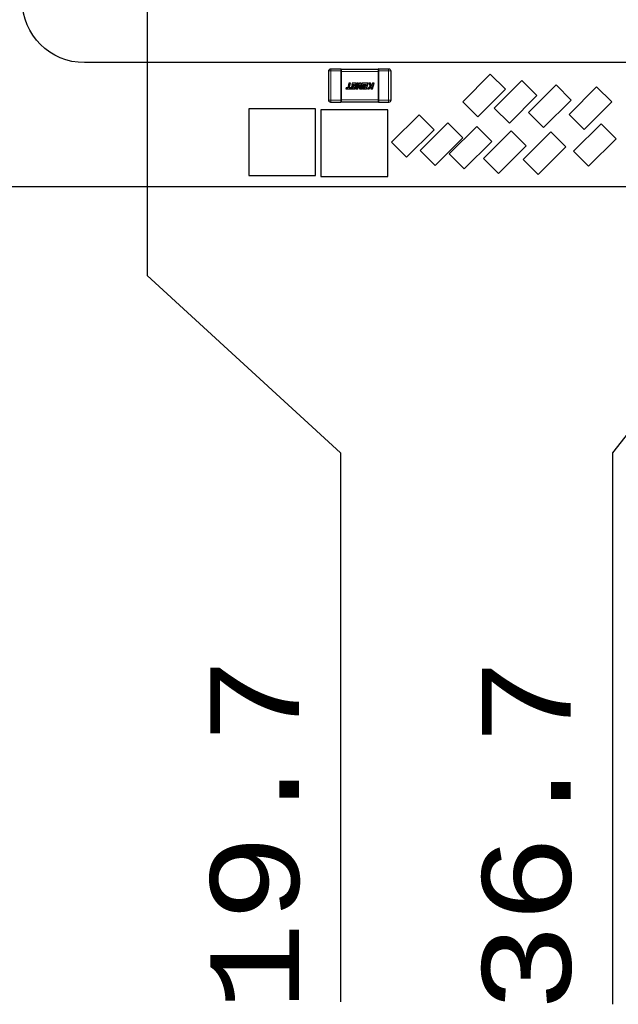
# Model space of a CAD drawing. Header units: millimetres. Extents: x 4 to 585, y 130 to 416.
# Tile 10 of 100: x 115 to 132, y 236 to 263. Entities that reach past the tile are written whole.
import ezdxf

# ---------------------------------------------------------------- set-up
doc = ezdxf.new("R2010")
doc.units = ezdxf.units.MM
doc.header["$LTSCALE"] = 0.75
for name, color, linetype, lineweight in [('Dimensions', 7, 'Continuous', 13), ('Visible', 7, 'Continuous', 25), ('Visible Narrow', 7, 'Continuous', 13)]:
    doc.layers.add(name, color=color, linetype=linetype, lineweight=lineweight)
doc.styles.get("Standard").update_dxf_attribs({"font": 'cour.ttf'})
doc.dimstyles.new('ISO-25', dxfattribs={"dimtxt": 2.5, "dimasz": 2.5, "dimexe": 1.5, "dimexo": 1.5, "dimgap": 1, "dimtad": 1, "dimdec": 1, "dimdsep": 46, "dimtxsty": 'Standard', "dimcen": 0, "dimclrd": 256, "dimclre": 256, "dimclrt": 256, "dimazin": 2, "dimtp": 0.1, "dimtm": 0.1, "dimtfac": 0.72, "dimtdec": 1, "dimtmove": 0, "dimatfit": 3, "dimfxl": 1, "dimarcsym": 0})

# ---------------------------------------------------------------- blocks, each defined once
blk = doc.blocks.new('*D56')
at = {"layer": 'Defpoints', "color": 0, "transparency": 16777216}
for p in [(147.5577, 258.794564), (147.534478, 246.280813)]:
    blk.add_point(p, dxfattribs=at)
at = {"layer": 'Dimensions', "lineweight": -2, "transparency": 16777216}
for p, q in [((147.5577, 257.294564), (147.5577, 253.794564)), ((147.5577, 253.794564), (147.534478, 251.280813)), ((147.534478, 251.280813), (147.534478, 240.87483))]:
    blk.add_line(p, q, dxfattribs=at)
at = {"layer": 'Dimensions', "transparency": 16777216, "insert": (145.129563, 243.077822), "char_height": 2.5, "attachment_point": 5, "rotation": 90}
blk.add_mtext('49', dxfattribs=at)
blk = doc.blocks.new('*D57')
at = {"layer": 'Defpoints', "color": 0, "transparency": 16777216}
for p in [(145.7577, 260.594564), (141.067679, 246.280813)]:
    blk.add_point(p, dxfattribs=at)
at = {"layer": 'Dimensions', "lineweight": -2, "transparency": 16777216}
for p, q in [((145.7577, 259.094564), (145.7577, 255.594564)), ((145.7577, 255.594564), (141.067679, 251.280813)), ((141.067679, 251.280813), (141.067679, 235.759446))]:
    blk.add_line(p, q, dxfattribs=at)
at = {"layer": 'Dimensions', "transparency": 16777216, "insert": (138.662764, 240.520129), "char_height": 2.5, "attachment_point": 5, "rotation": 90}
blk.add_mtext('47.2', dxfattribs=at)
blk = doc.blocks.new('*D58')
at = {"layer": 'Defpoints', "color": 0, "transparency": 16777216}
for p in [(145.7577, 260.594564), (157.593369, 260.586333)]:
    blk.add_point(p, dxfattribs=at)
at = {"layer": 'Dimensions', "lineweight": -2, "transparency": 16777216}
for p, q in [((147.2577, 260.594564), (150.7577, 260.594564)), ((150.7577, 260.594564), (152.593369, 260.586333)), ((152.593369, 260.586333), (165.492941, 260.586333))]:
    blk.add_line(p, q, dxfattribs=at)
at = {"layer": 'Dimensions', "transparency": 16777216, "insert": (162.043155, 262.991248), "char_height": 2.5, "attachment_point": 5}
blk.add_mtext('1.8', dxfattribs=at)
blk = doc.blocks.new('*D59')
at = {"layer": 'Defpoints', "color": 0, "transparency": 16777216}
for p in [(145.7577, 289.494564), (157.843894, 289.472479)]:
    blk.add_point(p, dxfattribs=at)
at = {"layer": 'Dimensions', "lineweight": -2, "transparency": 16777216}
for p, q in [((147.2577, 289.494564), (150.7577, 289.494564)), ((150.7577, 289.494564), (152.843894, 289.472479)), ((152.843894, 289.472479), (168.403723, 289.472479))]:
    blk.add_line(p, q, dxfattribs=at)
at = {"layer": 'Dimensions', "transparency": 16777216, "insert": (163.623808, 291.877394), "char_height": 2.5, "attachment_point": 5}
blk.add_mtext('30.7', dxfattribs=at)
blk = doc.blocks.new('*D61')
at = {"layer": 'Defpoints', "color": 0, "transparency": 16777216}
for p in [(145.7577, 300.71712), (145.7577, 289.494564)]:
    blk.add_point(p, dxfattribs=at)
at = {"layer": 'Dimensions', "lineweight": -2, "transparency": 16777216}
blk.add_line((145.7577, 290.994564), (145.7577, 311.238487), dxfattribs=at)
at = {"layer": 'Dimensions', "transparency": 16777216, "insert": (143.352785, 306.477804), "char_height": 2.5, "attachment_point": 5, "rotation": 90}
blk.add_mtext('47.2', dxfattribs=at)
blk = doc.blocks.new('*D73')
at = {"layer": 'Defpoints', "color": 0, "transparency": 16777216}
for p in [(118.243139, 265.955414), (123.698063, 246.280813)]:
    blk.add_point(p, dxfattribs=at)
at = {"layer": 'Dimensions', "lineweight": -2, "transparency": 16777216}
for p, q in [((118.243139, 264.455414), (118.243139, 256.280813)), ((118.243139, 256.280813), (123.698063, 251.280813)), ((123.698063, 251.280813), (123.698063, 235.791497))]:
    blk.add_line(p, q, dxfattribs=at)
at = {"layer": 'Dimensions', "transparency": 16777216, "insert": (121.293148, 240.536155), "char_height": 2.5, "attachment_point": 5, "rotation": 90}
blk.add_mtext('19.7', dxfattribs=at)
blk = doc.blocks.new('*D74')
at = {"layer": 'Defpoints', "color": 0, "transparency": 16777216}
for p in [(135.304261, 265.955414), (131.361674, 246.280813)]:
    blk.add_point(p, dxfattribs=at)
at = {"layer": 'Dimensions', "lineweight": -2, "transparency": 16777216}
for p, q in [((135.304261, 264.455414), (135.304261, 256.280813)), ((135.304261, 256.280813), (131.361674, 251.280813)), ((131.361674, 251.280813), (131.361674, 235.720984))]:
    blk.add_line(p, q, dxfattribs=at)
at = {"layer": 'Dimensions', "transparency": 16777216, "insert": (128.95676, 240.500899), "char_height": 2.5, "attachment_point": 5, "rotation": 90}
blk.add_mtext('36.7', dxfattribs=at)
blk = doc.blocks.new('*D75')
at = {"layer": 'Defpoints', "color": 0, "transparency": 16777216}
for p in [(157.593369, 269.75073), (134.487104, 265.138257)]:
    blk.add_point(p, dxfattribs=at)
at = {"layer": 'Dimensions', "lineweight": -2, "transparency": 16777216}
for p, q in [((147.593369, 265.138257), (152.593369, 269.75073)), ((152.593369, 269.75073), (165.450206, 269.75073)), ((135.987104, 265.138257), (147.593369, 265.138257))]:
    blk.add_line(p, q, dxfattribs=at)
at = {"layer": 'Dimensions', "transparency": 16777216, "insert": (162.021787, 272.155645), "char_height": 2.5, "attachment_point": 5}
blk.add_mtext('6.3', dxfattribs=at)
blk = doc.blocks.new('*D76')
at = {"layer": 'Defpoints', "color": 0, "transparency": 16777216}
for p in [(134.487104, 283.533671), (157.601203, 276.283685)]:
    blk.add_point(p, dxfattribs=at)
at = {"layer": 'Dimensions', "lineweight": -2, "transparency": 16777216}
for p, q in [((135.987104, 283.533671), (147.601203, 283.533671)), ((147.601203, 283.533671), (152.601203, 276.283685)), ((152.601203, 276.283685), (168.212315, 276.283685))]:
    blk.add_line(p, q, dxfattribs=at)
at = {"layer": 'Dimensions', "transparency": 16777216, "insert": (163.406759, 278.6886), "char_height": 2.5, "attachment_point": 5}
blk.add_mtext('24.7', dxfattribs=at)

msp = doc.modelspace()

# ---------------------------------------------------------------- linework, layer by layer
at = {"layer": 'Visible'}
for p, q in [((137.074, 262.286, 1.625), (116.474, 262.286, 1.625)), ((123.362, 261.227, 0.813), (123.362, 262.052, 0.813)), ((123.425, 262.114, 0.813), (123.7, 262.114, 0.813)), ((123.712, 262.103, 0.801), (124.762, 262.103, 0.801)), ((123.712, 262.041, 0.864), (123.712, 261.238, 0.864)), ((124.762, 261.238, 0.864), (124.762, 262.041, 0.864)), ((124.774, 262.114, 0.813), (125.05, 262.114, 0.813)), ((125.112, 262.052, 0.813), (125.112, 261.227, 0.813)), ((127.919, 261.961, 0.555), (127.141, 261.183, 0.555)), ((128.343, 261.537, 0.555), (127.919, 261.961, 0.555)), ((123.933, 261.703, 0.866), (123.897, 261.577, 0.866)), ((123.978, 261.703, 0.866), (123.933, 261.703, 0.866)), ((123.941, 261.577, 0.866), (123.978, 261.703, 0.866)), ((124.023, 261.703, 0.866), (124.015, 261.674, 0.866)), ((124.015, 261.674, 0.866), (124.088, 261.674, 0.866)), ((124.141, 261.703, 0.866), (124.023, 261.703, 0.866)), ((124.088, 261.674, 0.866), (124.077, 261.635, 0.866)), ((124.096, 261.547, 0.866), (124.141, 261.703, 0.866)), ((124.16, 261.703, 0.866), (124.115, 261.547, 0.866)), ((124.159, 261.564, 0.866), (124.199, 261.703, 0.866)), ((124.233, 261.703, 0.866), (124.159, 261.564, 0.866)), ((124.199, 261.703, 0.866), (124.16, 261.703, 0.866)), ((124.274, 261.703, 0.866), (124.233, 261.703, 0.866)), ((124.267, 261.564, 0.866), (124.274, 261.703, 0.866)), ((124.307, 261.703, 0.866), (124.267, 261.564, 0.866)), ((124.299, 261.547, 0.866), (124.335, 261.674, 0.866)), ((124.475, 261.703, 0.866), (124.307, 261.703, 0.866)), ((124.335, 261.674, 0.866), (124.422, 261.674, 0.866)), ((124.422, 261.674, 0.866), (124.411, 261.635, 0.866)), ((124.43, 261.547, 0.866), (124.475, 261.703, 0.866)), ((124.492, 261.703, 0.866), (124.527, 261.619, 0.866)), ((124.539, 261.703, 0.866), (124.492, 261.703, 0.866)), ((124.573, 261.619, 0.866), (124.539, 261.703, 0.866)), ((124.598, 261.703, 0.866), (124.573, 261.619, 0.866)), ((124.597, 261.547, 0.866), (124.642, 261.703, 0.866)), ((124.642, 261.703, 0.866), (124.598, 261.703, 0.866)), ((128.808, 261.783, 0.555), (128.03, 261.005, 0.555)), ((129.232, 261.359, 0.555), (128.808, 261.783, 0.555)), ((123.854, 261.577, 0.866), (123.846, 261.547, 0.866)), ((123.846, 261.547, 0.866), (124.096, 261.547, 0.866)), ((123.897, 261.577, 0.866), (123.854, 261.577, 0.866)), ((123.989, 261.577, 0.866), (123.941, 261.577, 0.866)), ((124.06, 261.577, 0.866), (123.989, 261.577, 0.866)), ((124.01, 261.635, 0.866), (124.002, 261.606, 0.866)), ((124.002, 261.606, 0.866), (124.069, 261.606, 0.866)), ((124.077, 261.635, 0.866), (124.01, 261.635, 0.866)), ((124.069, 261.606, 0.866), (124.06, 261.577, 0.866)), ((124.115, 261.547, 0.866), (124.183, 261.547, 0.866)), ((124.183, 261.547, 0.866), (124.24, 261.659, 0.866)), ((124.24, 261.659, 0.866), (124.232, 261.547, 0.866)), ((124.232, 261.547, 0.866), (124.299, 261.547, 0.866)), ((124.323, 261.577, 0.866), (124.314, 261.547, 0.866)), ((124.314, 261.547, 0.866), (124.43, 261.547, 0.866)), ((124.394, 261.577, 0.866), (124.323, 261.577, 0.866)), ((124.344, 261.635, 0.866), (124.335, 261.606, 0.866)), ((124.335, 261.606, 0.866), (124.402, 261.606, 0.866)), ((124.411, 261.635, 0.866), (124.344, 261.635, 0.866)), ((124.402, 261.606, 0.866), (124.394, 261.577, 0.866)), ((124.527, 261.619, 0.866), (124.454, 261.547, 0.866)), ((124.454, 261.547, 0.866), (124.506, 261.547, 0.866)), ((124.506, 261.547, 0.866), (124.572, 261.614, 0.866)), ((124.572, 261.614, 0.866), (124.553, 261.547, 0.866)), ((124.553, 261.547, 0.866), (124.597, 261.547, 0.866)), ((127.566, 260.759, 0.555), (128.343, 261.537, 0.555)), ((129.773, 261.656, 0.555), (128.995, 260.878, 0.555)), ((130.198, 261.232, 0.555), (129.773, 261.656, 0.555)), ((130.916, 261.605, 0.555), (130.138, 260.828, 0.555)), ((131.341, 261.181, 0.555), (130.916, 261.605, 0.555)), ((123.7, 261.164, 0.813), (123.425, 261.164, 0.813)), ((124.762, 261.175, 0.801), (123.712, 261.175, 0.801)), ((125.05, 261.164, 0.813), (124.774, 261.164, 0.813)), ((127.141, 261.183, 0.555), (127.566, 260.759, 0.555)), ((128.455, 260.581, 0.555), (129.232, 261.359, 0.555)), ((129.42, 260.454, 0.555), (130.198, 261.232, 0.555)), ((130.563, 260.403, 0.555), (131.341, 261.181, 0.555)), ((122.993, 260.979, -0.008), (121.113, 260.979, -0.008)), ((121.113, 260.979, -0.008), (121.113, 259.099, -0.008)), ((122.993, 259.099, -0.008), (122.993, 260.979, -0.008)), ((125.025, 260.954, -0.008), (123.145, 260.954, -0.008)), ((123.145, 260.954, -0.008), (123.145, 259.074, -0.008)), ((125.025, 259.074, -0.008), (125.025, 260.954, -0.008)), ((128.03, 261.005, 0.555), (128.455, 260.581, 0.555)), ((128.995, 260.878, 0.555), (129.42, 260.454, 0.555)), ((130.138, 260.828, 0.555), (130.563, 260.403, 0.555)), ((125.135, 260.04, 0.555), (125.912, 260.818, 0.555)), ((125.912, 260.818, 0.555), (126.337, 260.394, 0.555)), ((126.72, 260.589, 0.555), (125.942, 259.812, 0.555)), ((127.144, 260.165, 0.555), (126.72, 260.589, 0.555)), ((131.043, 260.564, 0.555), (130.265, 259.786, 0.555)), ((131.468, 260.14, 0.555), (131.043, 260.564, 0.555)), ((126.337, 260.394, 0.555), (125.559, 259.616, 0.555)), ((127.538, 260.488, 0.555), (126.76, 259.71, 0.555)), ((127.962, 260.064, 0.555), (127.538, 260.488, 0.555)), ((128.503, 260.361, 0.555), (127.725, 259.583, 0.555)), ((128.928, 259.937, 0.555), (128.503, 260.361, 0.555)), ((129.621, 260.335, 0.555), (128.843, 259.558, 0.555)), ((130.045, 259.911, 0.555), (129.621, 260.335, 0.555)), ((125.559, 259.616, 0.555), (125.135, 260.04, 0.555)), ((126.366, 259.387, 0.555), (127.144, 260.165, 0.555)), ((127.185, 259.286, 0.555), (127.962, 260.064, 0.555)), ((130.69, 259.362, 0.555), (131.468, 260.14, 0.555)), ((125.942, 259.812, 0.555), (126.366, 259.387, 0.555)), ((128.15, 259.159, 0.555), (128.928, 259.937, 0.555)), ((129.267, 259.133, 0.555), (130.045, 259.911, 0.555)), ((130.265, 259.786, 0.555), (130.69, 259.362, 0.555)), ((126.76, 259.71, 0.555), (127.185, 259.286, 0.555)), ((127.725, 259.583, 0.555), (128.15, 259.159, 0.555)), ((128.843, 259.558, 0.555), (129.267, 259.133, 0.555)), ((121.113, 259.099, -0.008), (122.993, 259.099, -0.008)), ((123.145, 259.074, -0.008), (125.025, 259.074, -0.008)), ((98.558, 258.795, -0.021), (147.558, 258.795, -0.021))]:
    msp.add_line(p, q, dxfattribs=at)
at = {"layer": 'Visible', "extrusion": (0, 0, -1)}
msp.add_arc((-116.474, 264.036, -1.625), 1.75, 270, 0, dxfattribs=at)
at = {"layer": 'Visible', "extrusion": (0, -5.1034e-12, -1)}
for centre, radius, start, end in [((-123.425, 262.052, -0.813), 0.0625, 0, 90), ((-123.7, 262.102, -0.813), 0.012, 90, 179.8836), ((-125.05, 262.052, -0.813), 0.0625, 90, 180), ((-123.425, 261.227, -0.813), 0.0625, 270, 0), ((-124.774, 261.176, -0.813), 0.012, 270, 359.8836), ((-125.05, 261.227, -0.813), 0.0625, 180, 270)]:
    msp.add_arc(centre, radius, start, end, dxfattribs=at)
at = {"layer": 'Visible', "extrusion": (1, 0, 0)}
for centre, radius, start, end in [((262.052, 0.813, 123.712), 0.0505, 0.1549, 89.8451), ((262.041, 0.802, 124.762), 0.0625, 79.736, 79.8631), ((261.227, 0.813, 123.712), 0.0505, 90.1549, 179.8451), ((261.238, 0.802, 124.762), 0.0625, 100.1369, 100.264), ((261.238, 0.802, 124.762), 0.0625, 169.736, 169.8631)]:
    msp.add_arc(centre, radius, start, end, dxfattribs=at)
at = {"layer": 'Visible', "extrusion": (-1, 0, 0)}
for centre, radius, start, end in [((-262.041, 0.802, -123.712), 0.0625, 169.736, 169.8631), ((-262.041, 0.802, -123.712), 0.0625, 100.1369, 100.264), ((-262.052, 0.813, -124.762), 0.0505, 90.1549, 179.8451), ((-261.238, 0.802, -123.712), 0.0625, 79.736, 79.8631), ((-261.227, 0.813, -124.762), 0.0505, 0.1549, 89.8451)]:
    msp.add_arc(centre, radius, start, end, dxfattribs=at)
at = {"layer": 'Visible'}
for centre, start, end in [((124.774, 262.102, 0.813), 90, 179.9248), ((123.7, 261.176, 0.813), 270, 359.9248)]:
    msp.add_arc(centre, 0.012, start, end, dxfattribs=at)
for points in [[(123.712, 262.052, 0.863), (123.712, 262.048, 0.864), (123.712, 262.044, 0.864), (123.712, 262.041, 0.864)], [(124.762, 262.041, 0.864), (124.762, 262.044, 0.864), (124.762, 262.048, 0.864), (124.762, 262.052, 0.863)], [(123.712, 261.238, 0.864), (123.712, 261.234, 0.864), (123.712, 261.231, 0.864), (123.712, 261.227, 0.863)], [(124.762, 261.227, 0.863), (124.762, 261.231, 0.864), (124.762, 261.234, 0.864), (124.762, 261.238, 0.864)]]:
    msp.add_open_spline(points, degree=3, dxfattribs=at)
at = {"layer": 'Visible Narrow'}
for p, q in [((123.7, 262.052, 0.875), (123.425, 262.052, 0.875)), ((123.425, 262.052, 0.875), (123.425, 261.227, 0.875)), ((123.7, 261.227, 0.875), (123.7, 262.052, 0.875)), ((124.762, 262.04, 0.864), (123.712, 262.04, 0.864)), ((125.05, 262.052, 0.875), (124.774, 262.052, 0.875)), ((124.774, 262.052, 0.875), (124.774, 261.227, 0.875)), ((125.05, 261.227, 0.875), (125.05, 262.052, 0.875)), ((123.425, 261.227, 0.875), (123.7, 261.227, 0.875)), ((123.712, 261.239, 0.864), (124.762, 261.239, 0.864)), ((124.774, 261.227, 0.875), (125.05, 261.227, 0.875))]:
    msp.add_line(p, q, dxfattribs=at)
at = {"layer": 'Visible Narrow', "extrusion": (0, -1, 5.1034e-12)}
for centre, radius, end in [((123.425, 0.813, -262.052), 0.0625, 180), ((124.774, 0.863, -262.052), 0.012, 179.8836), ((123.425, 0.813, -261.227), 0.0625, 180), ((124.774, 0.863, -261.227), 0.012, 179.8836)]:
    msp.add_arc(centre, radius, 90, end, dxfattribs=at)
at = {"layer": 'Visible Narrow', "extrusion": (-1, 0, 0)}
for centre, start, end in [((-262.052, 0.813, -123.425), 90, 180), ((-262.052, 0.813, -123.7), 90, 180), ((-261.227, 0.813, -123.425), 0, 90), ((-261.227, 0.813, -123.7), 0, 90)]:
    msp.add_arc(centre, 0.0625, start, end, dxfattribs=at)
at = {"layer": 'Visible Narrow', "extrusion": (0, 1, -5.1034e-12)}
for centre, radius, end in [((-123.7, 0.863, 262.052), 0.012, 179.8836), ((-125.05, 0.813, 262.052), 0.0625, 180), ((-123.7, 0.863, 261.227), 0.012, 179.8836), ((-125.05, 0.813, 261.227), 0.0625, 180)]:
    msp.add_arc(centre, radius, 90, end, dxfattribs=at)
at = {"layer": 'Visible Narrow', "extrusion": (1, 0, 0)}
for centre, start, end in [((262.052, 0.813, 124.774), 360, 90), ((262.052, 0.813, 125.05), 360, 90), ((261.227, 0.813, 124.774), 90, 180), ((261.227, 0.813, 125.05), 90, 180)]:
    msp.add_arc(centre, 0.0625, start, end, dxfattribs=at)

# ---------------------------------------------------------------- dimensions: what is measured, and where the dimension line sits
at = {"layer": 'Dimensions'}
for feature_location, offset, dtype, picture, middle in [((145.758, 289.495), (0, 11.223), 1, '*D61', (143.353, 306.478)), ((145.758, 289.495), (12.086, -0.022), 0, '*D59', (163.624, 291.877)), ((134.487, 283.534), (23.114, -7.25), 0, '*D76', (163.407, 278.689)), ((134.487, 265.138), (23.106, 4.612), 0, '*D75', (162.022, 272.156)), ((118.243, 265.955), (5.455, -19.675), 1, '*D73', (121.293, 240.536)), ((135.304, 265.955), (-3.943, -19.675), 1, '*D74', (128.957, 240.501)), ((145.758, 260.595), (11.836, -0.008), 0, '*D58', (162.043, 262.991)), ((145.758, 260.595), (-4.69, -14.314), 1, '*D57', (138.663, 240.52)), ((147.558, 258.795), (-0.023, -12.514), 1, '*D56', (145.13, 243.078))]:
    dim = msp.add_ordinate_dim(feature_location=feature_location, offset=offset, dtype=dtype, origin=(98.558, 258.795), dimstyle='ISO-25', override={"dimlfac": 1}, dxfattribs=at)
    dim.commit()
    dim.dimension.update_dxf_attribs({"geometry": picture, "text_midpoint": middle})

doc.saveas('drawing.dxf')
